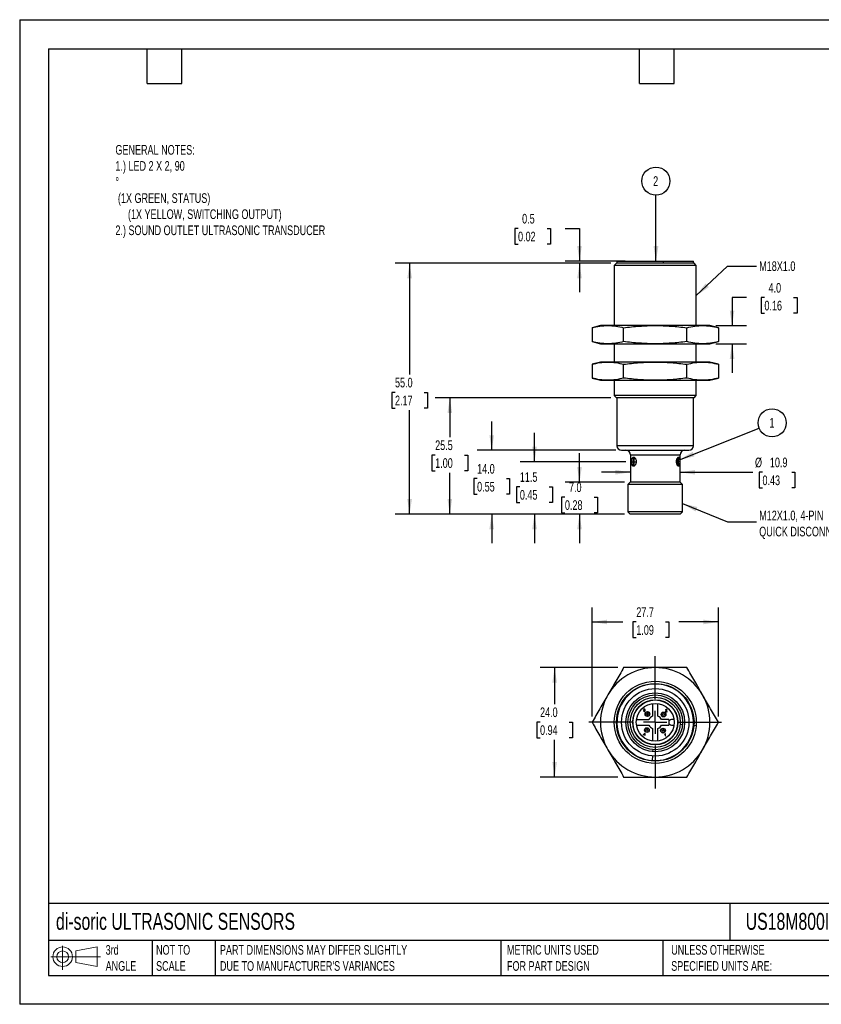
# Model space of a CAD drawing. Header units: millimetres. Extents: x 0 to 210, y 0 to 162.
# Tile 1 of 2: x 0 to 132, y 0 to 162. Entities that reach past the tile are written whole.
import ezdxf

# ---------------------------------------------------------------- set-up
doc = ezdxf.new("R2010")
doc.units = ezdxf.units.MM
doc.header["$LTSCALE"] = 0.75
doc.linetypes.add('CENTERX2', pattern=[20.32, 12.7, -2.54, 2.54, -2.54])
doc.layers.add('CENTER', color=40, linetype='CENTERX2')
doc.layers.add('DIMENSIONS', color=140, linetype='Continuous', lineweight=25)
doc.layers.add('TEXT', color=140, linetype='Continuous', lineweight=25)
doc.styles.add('SLDTEXTSTYLE0', font='TXT', dxfattribs={"width": 0.7})
doc.dimstyles.new('SLDDIMSTYLE0', dxfattribs={"dimtxt": 1.618506, "dimasz": 2.4765, "dimexe": 0, "dimexo": 0.0625, "dimgap": 0.404626, "dimtad": 0, "dimtih": 1, "dimtoh": 1, "dimdec": 1, "dimlfac": 1.333333, "dimrnd": 1e-09, "dimzin": 4, "dimdsep": 46, "dimtxsty": 'SLDTEXTSTYLE0', "dimsah": 1, "dimcen": 0.09, "dimadec": 0, "dimazin": 1, "dimtfac": 1, "dimtdec": 1, "dimtmove": 0, "dimatfit": 0, "dimfxl": 0, "dimfrac": 2, "dimtolj": 1, "dimtzin": 12, "dimarcsym": 0})
doc.dimstyles.new('SLDDIMSTYLE1', dxfattribs={"dimtxt": 1.618506, "dimasz": 2.4765, "dimexe": 0, "dimexo": 0.0625, "dimgap": 0.404626, "dimtad": 0, "dimtih": 1, "dimtoh": 1, "dimdec": 1, "dimlfac": 1.333333, "dimrnd": 1e-09, "dimzin": 12, "dimdsep": 46, "dimtxsty": 'SLDTEXTSTYLE0', "dimsah": 1, "dimcen": 0.09, "dimadec": 0, "dimazin": 3, "dimtfac": 1, "dimtdec": 1, "dimtmove": 0, "dimatfit": 0, "dimfxl": 0, "dimfrac": 2, "dimtolj": 1, "dimtzin": 12, "dimarcsym": 0})
doc.dimstyles.new('SLDDIMSTYLE2', dxfattribs={"dimtxt": 1.618506, "dimasz": 2.4765, "dimexe": 0, "dimexo": 0.0625, "dimgap": 0.404626, "dimtad": 0, "dimtih": 1, "dimtoh": 1, "dimdec": 1, "dimlfac": 1.333333, "dimrnd": 1e-09, "dimzin": 12, "dimdsep": 46, "dimtxsty": 'SLDTEXTSTYLE0', "dimsah": 1, "dimcen": 0.09, "dimadec": 0, "dimazin": 3, "dimtfac": 1, "dimtdec": 1, "dimtofl": 0, "dimtmove": 0, "dimatfit": 3, "dimfxl": 0, "dimfrac": 2, "dimtolj": 1, "dimtzin": 12, "dimarcsym": 0})
doc.dimstyles.new('SLDDIMSTYLE3', dxfattribs={"dimtxt": 1.618506, "dimasz": 2.4765, "dimexe": 0, "dimexo": 0.0625, "dimgap": 0.404626, "dimtad": 0, "dimtih": 1, "dimtoh": 1, "dimdec": 1, "dimlfac": 1.333333, "dimrnd": 1e-09, "dimzin": 4, "dimdsep": 46, "dimtxsty": 'SLDTEXTSTYLE0', "dimsah": 1, "dimcen": 0.09, "dimadec": 0, "dimazin": 1, "dimtfac": 1, "dimtdec": 1, "dimtofl": 0, "dimtmove": 0, "dimatfit": 3, "dimfxl": 0, "dimfrac": 2, "dimtolj": 1, "dimtzin": 12, "dimarcsym": 0})
doc.dimstyles.new('SLDDIMSTYLE4', dxfattribs={"dimtxt": 1.618506, "dimasz": 2.4765, "dimexe": 0, "dimexo": 0.0625, "dimgap": 0.404626, "dimtad": 0, "dimtih": 1, "dimtoh": 1, "dimdec": 1, "dimlfac": 1.333333, "dimrnd": 1e-09, "dimdsep": 46, "dimtxsty": 'SLDTEXTSTYLE0', "dimsah": 1, "dimcen": 0.09, "dimadec": 0, "dimazin": 2, "dimtfac": 1, "dimtdec": 1, "dimtmove": 0, "dimatfit": 0, "dimfxl": 0, "dimfrac": 2, "dimtolj": 1, "dimtzin": 12, "dimarcsym": 0})
doc.dimstyles.new('SLDDIMSTYLE5', dxfattribs={"dimtxt": 0.18, "dimasz": 2.4765, "dimexe": 0, "dimexo": 0.0625, "dimgap": 0, "dimtad": 0, "dimtih": 1, "dimtoh": 1, "dimdec": 0, "dimrnd": 1e-09, "dimzin": 0, "dimdsep": 46, "dimtxsty": 'Standard', "dimsah": 1, "dimcen": 0.09, "dimadec": 0, "dimazin": 0, "dimtfac": 2.4765, "dimtdec": 0, "dimtofl": 0, "dimtmove": 0, "dimatfit": 3, "dimfxl": 0, "dimfrac": 2, "dimtolj": 1, "dimtzin": 0, "dimarcsym": 0})

# ---------------------------------------------------------------- blocks, each defined once
blk = doc.blocks.new('Block11')
at = {"color": 7, "linetype": 'Continuous', "lineweight": 18}
for p, q in [((1.94, 3.98), (1.94, 0)), ((4.11, 3.13), (7.63, 3.77)), ((7.63, 3.77), (7.63, 0.55)), ((0, 2.16), (8.16, 2.16)), ((4.11, 1.2), (4.11, 3.13)), ((4.11, 1.2), (7.63, 0.55))]:
    blk.add_line(p, q, dxfattribs=at)
for radius in [1.61, 0.964]:
    blk.add_circle((1.94, 2.16), radius, dxfattribs=at)
blk = doc.blocks.new('Block12')
at = {"color": 7, "linetype": 'Continuous'}
blk.add_blockref('Block11', (0, 0), dxfattribs=at)
blk = doc.blocks.new('_D')
at = {"layer": 'DIMENSIONS'}
for p, q in [((92.07, 85.86), (92.07, 90.62)), ((99.45, 85.86), (89.69, 85.86)), ((89.67, 83.42), (89.12, 83.42)), ((89.12, 83.42), (89.12, 80.85)), ((94.48, 83.42), (95.02, 83.42)), ((95.02, 83.42), (95.02, 80.85)), ((89.12, 80.85), (89.67, 80.85)), ((99.45, 80.61), (89.69, 80.61)), ((92.07, 80.61), (92.07, 75.85)), ((95.02, 80.85), (94.48, 80.85))]:
    blk.add_line(p, q, dxfattribs=at)
for points in [[(92.07, 85.86), (92.45, 88.34), (91.69, 88.34)], [(92.07, 80.61), (91.69, 78.14), (92.45, 78.14)]]:
    blk.add_solid(points, dxfattribs=at)
at = {"layer": 'DIMENSIONS', "char_height": 1.587, "attachment_point": 1, "style": 'SLDTEXTSTYLE0'}
for s, insert in [('7.0', (90.34, 85.83)), ('0.28', (89.67, 82.9))]:
    blk.add_mtext(s, dxfattribs=dict(at, insert=insert))
blk = doc.blocks.new('_D_1')
at = {"layer": 'DIMENSIONS'}
for p, q in [((84.67, 89.24), (84.67, 94)), ((99.71, 89.24), (82.29, 89.24)), ((82.26, 85.1), (81.72, 85.1)), ((81.72, 85.1), (81.72, 82.53)), ((87.07, 85.1), (87.62, 85.1)), ((87.62, 85.1), (87.62, 82.53)), ((81.72, 82.53), (82.26, 82.53)), ((87.62, 82.53), (87.07, 82.53)), ((99.45, 80.61), (82.29, 80.61)), ((84.67, 80.61), (84.67, 75.85))]:
    blk.add_line(p, q, dxfattribs=at)
for points in [[(84.67, 89.24), (85.05, 91.71), (84.29, 91.71)], [(84.67, 80.61), (84.29, 78.14), (85.05, 78.14)]]:
    blk.add_solid(points, dxfattribs=at)
at = {"layer": 'DIMENSIONS', "char_height": 1.587, "attachment_point": 1, "style": 'SLDTEXTSTYLE0'}
for s, insert in [('11.5', (82.26, 87.51)), ('0.45', (82.26, 84.58))]:
    blk.add_mtext(s, dxfattribs=dict(at, insert=insert))
blk = doc.blocks.new('_D_2')
at = {"layer": 'DIMENSIONS'}
for p, q in [((77.63, 91.11), (77.63, 95.87)), ((98.02, 91.11), (75.25, 91.11)), ((75.23, 86.45), (74.69, 86.45)), ((74.69, 86.45), (74.69, 83.88)), ((80.04, 86.45), (80.58, 86.45)), ((80.58, 86.45), (80.58, 83.88)), ((74.69, 83.88), (75.23, 83.88)), ((80.58, 83.88), (80.04, 83.88)), ((99.45, 80.61), (75.25, 80.61)), ((77.63, 80.61), (77.63, 75.85))]:
    blk.add_line(p, q, dxfattribs=at)
for points in [[(77.63, 91.11), (78.01, 93.59), (77.25, 93.59)], [(77.63, 80.61), (77.25, 78.14), (78.01, 78.14)]]:
    blk.add_solid(points, dxfattribs=at)
at = {"layer": 'DIMENSIONS', "char_height": 1.587, "attachment_point": 1, "style": 'SLDTEXTSTYLE0'}
for s, insert in [('14.0', (75.23, 88.86)), ('0.55', (75.23, 85.92))]:
    blk.add_mtext(s, dxfattribs=dict(at, insert=insert))
blk = doc.blocks.new('_D_3')
at = {"layer": 'DIMENSIONS'}
for p, q in [((97.2, 99.74), (68.35, 99.74)), ((70.74, 99.74), (70.74, 93.27)), ((68.33, 90.33), (67.79, 90.33)), ((67.79, 90.33), (67.79, 87.76)), ((73.14, 90.33), (73.68, 90.33)), ((73.68, 90.33), (73.68, 87.76)), ((67.79, 87.76), (68.33, 87.76)), ((73.68, 87.76), (73.14, 87.76)), ((70.74, 80.61), (70.74, 87.4)), ((99.45, 80.61), (68.35, 80.61))]:
    blk.add_line(p, q, dxfattribs=at)
for points in [[(70.74, 99.74), (70.36, 97.26), (71.12, 97.26)], [(70.74, 80.61), (71.12, 83.09), (70.36, 83.09)]]:
    blk.add_solid(points, dxfattribs=at)
at = {"layer": 'DIMENSIONS', "char_height": 1.587, "attachment_point": 1, "style": 'SLDTEXTSTYLE0'}
for s, insert in [('25.5', (68.33, 92.74)), ('1.00', (68.33, 89.81))]:
    blk.add_mtext(s, dxfattribs=dict(at, insert=insert))
blk = doc.blocks.new('_D_4')
at = {"layer": 'DIMENSIONS'}
for p, q in [((97.2, 121.86), (61.75, 121.86)), ((64.13, 121.86), (64.13, 103.57)), ((61.73, 100.63), (61.19, 100.63)), ((61.19, 100.63), (61.19, 98.06)), ((66.54, 100.63), (67.08, 100.63)), ((67.08, 100.63), (67.08, 98.06)), ((61.19, 98.06), (61.73, 98.06)), ((64.13, 80.61), (64.13, 97.7)), ((67.08, 98.06), (66.54, 98.06)), ((99.45, 80.61), (61.75, 80.61))]:
    blk.add_line(p, q, dxfattribs=at)
for points in [[(64.13, 121.86), (63.75, 119.39), (64.51, 119.39)], [(64.13, 80.61), (64.51, 83.09), (63.75, 83.09)]]:
    blk.add_solid(points, dxfattribs=at)
at = {"layer": 'DIMENSIONS', "char_height": 1.587, "attachment_point": 1, "style": 'SLDTEXTSTYLE0'}
for s, insert in [('55.0', (61.73, 103.04)), ('2.17', (61.73, 100.11))]:
    blk.add_mtext(s, dxfattribs=dict(at, insert=insert))
blk = doc.blocks.new('_D_5')
at = {"layer": 'DIMENSIONS'}
for p, q in [((81.96, 127.59), (81.42, 127.59)), ((81.42, 127.59), (81.42, 125.01)), ((86.77, 127.59), (87.31, 127.59)), ((87.31, 127.59), (87.31, 125.01)), ((89.69, 127.59), (92.07, 127.59)), ((92.07, 127.59), (92.07, 122.24)), ((81.42, 125.01), (81.96, 125.01)), ((87.31, 125.01), (86.77, 125.01)), ((99.6, 122.24), (89.69, 122.24)), ((97.2, 121.86), (89.69, 121.86)), ((92.07, 121.86), (92.07, 117.1))]:
    blk.add_line(p, q, dxfattribs=at)
for points in [[(92.07, 122.24), (92.45, 124.71), (91.69, 124.71)], [(92.07, 121.86), (91.69, 119.39), (92.45, 119.39)]]:
    blk.add_solid(points, dxfattribs=at)
at = {"layer": 'DIMENSIONS', "char_height": 1.587, "attachment_point": 1, "style": 'SLDTEXTSTYLE0'}
for s, insert in [('0.5', (82.63, 129.99)), ('0.02', (81.96, 127.06))]:
    blk.add_mtext(s, dxfattribs=dict(at, insert=insert))
blk = doc.blocks.new('_D_6')
at = {"layer": 'DIMENSIONS'}
for p, q in [((119.56, 116.22), (117.16, 116.22)), ((117.16, 116.22), (117.16, 111.63)), ((122.48, 116.22), (121.94, 116.22)), ((121.94, 116.22), (121.94, 113.65)), ((127.29, 116.22), (127.84, 116.22)), ((127.84, 116.22), (127.84, 113.65)), ((121.94, 113.65), (122.48, 113.65)), ((127.84, 113.65), (127.29, 113.65)), ((114.48, 111.63), (119.54, 111.63)), ((114.48, 108.63), (119.54, 108.63)), ((117.16, 108.63), (117.16, 103.87))]:
    blk.add_line(p, q, dxfattribs=at)
for points in [[(117.16, 111.63), (117.54, 114.1), (116.78, 114.1)], [(117.16, 108.63), (116.78, 106.15), (117.54, 106.15)]]:
    blk.add_solid(points, dxfattribs=at)
at = {"layer": 'DIMENSIONS', "char_height": 1.587, "attachment_point": 1, "style": 'SLDTEXTSTYLE0'}
for s, insert in [('4.0', (123.16, 118.63)), ('0.16', (122.48, 115.7))]:
    blk.add_mtext(s, dxfattribs=dict(at, insert=insert))
blk = doc.blocks.new('_D_7')
at = {"layer": 'DIMENSIONS'}
for p, q in [((100.44, 87.5), (95.68, 87.5)), ((108.61, 87.5), (120.57, 87.5)), ((122.16, 87.5), (121.61, 87.5)), ((121.61, 87.5), (121.61, 84.93)), ((126.97, 87.5), (127.51, 87.5)), ((127.51, 87.5), (127.51, 84.93)), ((121.61, 84.93), (122.16, 84.93)), ((127.51, 84.93), (126.97, 84.93))]:
    blk.add_line(p, q, dxfattribs=at)
for points in [[(100.44, 87.5), (97.96, 87.88), (97.96, 87.12)], [(108.61, 87.5), (111.09, 87.12), (111.09, 87.88)]]:
    blk.add_solid(points, dxfattribs=at)
at = {"layer": 'DIMENSIONS', "char_height": 1.587, "attachment_point": 1, "style": 'SLDTEXTSTYLE0'}
for s, insert in [('%%c', (120.93, 89.91)), ('10.9', (123.38, 89.91)), ('0.43', (122.16, 86.97))]:
    blk.add_mtext(s, dxfattribs=dict(at, insert=insert))
blk = doc.blocks.new('SW_NOTE_0_10')
at = {"layer": 'DIMENSIONS', "color": 0}
blk.add_circle((2.14, 0.85), 2.31, dxfattribs=at)
at = {"layer": 'DIMENSIONS', "color": 0, "insert": (2.11, 1.65), "char_height": 1.59, "attachment_point": 2, "style": 'SLDTEXTSTYLE0'}
blk.add_mtext('1', dxfattribs=at)
blk = doc.blocks.new('SW_NOTE_0_11')
at = {"layer": 'DIMENSIONS', "color": 0}
blk.add_circle((0, 2.31), 2.31, dxfattribs=at)
at = {"layer": 'DIMENSIONS', "color": 0, "insert": (-0.03, 3.11), "char_height": 1.59, "attachment_point": 2, "style": 'SLDTEXTSTYLE0'}
blk.add_mtext('2', dxfattribs=at)
blk = doc.blocks.new('_D_8')
at = {"layer": 'DIMENSIONS'}
for p, q in [((98.38, 55.38), (85.6, 55.38)), ((87.98, 55.38), (87.98, 49.35)), ((85.58, 46.42), (85.04, 46.42)), ((85.04, 46.42), (85.04, 43.84)), ((90.39, 46.42), (90.93, 46.42)), ((90.93, 46.42), (90.93, 43.84)), ((85.04, 43.84), (85.58, 43.84)), ((90.93, 43.84), (90.39, 43.84)), ((87.98, 37.38), (87.98, 43.48)), ((98.38, 37.38), (85.6, 37.38))]:
    blk.add_line(p, q, dxfattribs=at)
for points in [[(87.98, 55.38), (87.6, 52.9), (88.36, 52.9)], [(87.98, 37.38), (88.36, 39.85), (87.6, 39.85)]]:
    blk.add_solid(points, dxfattribs=at)
at = {"layer": 'DIMENSIONS', "char_height": 1.587, "attachment_point": 1, "style": 'SLDTEXTSTYLE0'}
for s, insert in [('24.0', (85.58, 48.82)), ('0.94', (85.58, 45.89))]:
    blk.add_mtext(s, dxfattribs=dict(at, insert=insert))
blk = doc.blocks.new('_D_9')
at = {"layer": 'DIMENSIONS'}
for p, q in [((94.13, 47.33), (94.13, 65.26)), ((114.92, 47.33), (114.92, 65.26)), ((94.13, 62.88), (99.21, 62.88)), ((101.41, 62.88), (100.86, 62.88)), ((100.86, 62.88), (100.86, 60.3)), ((106.22, 62.88), (106.76, 62.88)), ((106.76, 62.88), (106.76, 60.3)), ((114.92, 62.88), (108.41, 62.88)), ((100.86, 60.3), (101.41, 60.3)), ((106.76, 60.3), (106.22, 60.3))]:
    blk.add_line(p, q, dxfattribs=at)
for points in [[(94.13, 62.88), (96.61, 62.5), (96.61, 63.26)], [(114.92, 62.88), (112.44, 63.26), (112.44, 62.5)]]:
    blk.add_solid(points, dxfattribs=at)
at = {"layer": 'DIMENSIONS', "char_height": 1.587, "attachment_point": 1, "style": 'SLDTEXTSTYLE0'}
for s, insert in [('27.7', (101.41, 65.29)), ('1.09', (101.41, 62.35))]:
    blk.add_mtext(s, dxfattribs=dict(at, insert=insert))
blk = doc.blocks.new('SW_CENTERMARKSYMBOL_0')
at = {"layer": 'CENTER', "color": 0}
for p, q in [((0, 3.81), (0, 10.905)), ((0, 0), (0, 1.905)), ((-3.81, 0), (-10.905, 0)), ((0, 0), (-1.905, 0)), ((0, 0), (0, -1.905)), ((0, 0), (1.905, 0)), ((3.81, 0), (10.905, 0)), ((0, -3.81), (0, -10.905))]:
    blk.add_line(p, q, dxfattribs=at)

msp = doc.modelspace()

# ---------------------------------------------------------------- linework, layer by layer
at = {"color": 7, "linetype": 'Continuous'}
for p, q in [((0.002, 161.927), (0.002, 0.002)), ((0.002, 161.927), (209.552, 161.927)), ((209.552, 0.002), (0.002, 0.002))]:
    msp.add_line(p, q, dxfattribs=at)
for p, q in [((98.151, 121.862), (97.776, 121.487)), ((97.776, 121.487), (97.776, 111.628)), ((111.276, 121.487), (97.776, 121.487)), ((110.901, 121.862), (98.151, 121.862)), ((98.226, 122.237), (98.226, 121.862)), ((98.226, 122.237), (105.81, 122.237)), ((105.81, 122.237), (105.81, 121.862)), ((105.81, 122.237), (110.826, 122.237)), ((110.826, 121.862), (110.826, 122.237)), ((111.276, 121.487), (110.901, 121.862)), ((111.276, 111.628), (111.276, 121.487)), ((95.526, 111.628), (94.134, 111.255)), ((94.134, 111.255), (94.134, 109.001)), ((96.732, 111.628), (95.526, 111.628)), ((104.526, 111.628), (96.732, 111.628)), ((99.33, 109.001), (99.33, 111.255)), ((112.32, 111.628), (104.526, 111.628)), ((109.722, 109.001), (109.722, 111.255)), ((113.526, 111.628), (112.32, 111.628)), ((114.918, 111.255), (113.526, 111.628)), ((114.918, 111.255), (114.918, 109.001)), ((94.134, 109.001), (95.526, 108.628)), ((95.526, 108.628), (96.732, 108.628)), ((96.732, 108.628), (104.526, 108.628)), ((97.776, 108.628), (97.776, 105.628)), ((104.526, 108.628), (112.32, 108.628)), ((111.276, 105.628), (111.276, 108.628)), ((112.32, 108.628), (113.526, 108.628)), ((113.526, 108.628), (114.918, 109.001)), ((95.526, 105.628), (94.134, 105.255)), ((94.134, 105.255), (94.134, 103.001)), ((96.732, 105.628), (95.526, 105.628)), ((104.526, 105.628), (96.732, 105.628)), ((99.33, 103.001), (99.33, 105.255)), ((112.32, 105.628), (104.526, 105.628)), ((109.722, 103.001), (109.722, 105.255)), ((113.526, 105.628), (112.32, 105.628)), ((114.918, 105.255), (113.526, 105.628)), ((114.918, 105.255), (114.918, 103.001)), ((94.134, 103.001), (95.526, 102.628)), ((95.526, 102.628), (96.732, 102.628)), ((96.732, 102.628), (104.526, 102.628)), ((97.776, 102.628), (97.776, 100.112)), ((104.526, 102.628), (112.32, 102.628)), ((111.276, 100.112), (111.276, 102.628)), ((112.32, 102.628), (113.526, 102.628)), ((113.526, 102.628), (114.918, 103.001)), ((97.776, 100.112), (98.151, 99.737)), ((111.276, 100.112), (97.776, 100.112)), ((110.901, 99.737), (98.151, 99.737)), ((98.226, 99.737), (98.226, 91.862)), ((110.826, 93.695), (110.826, 99.737)), ((110.901, 99.737), (111.276, 100.112)), ((110.826, 91.862), (110.826, 92.579)), ((110.826, 91.862), (98.226, 91.862)), ((98.976, 91.112), (110.076, 91.112)), ((100.439, 90.362), (100.439, 85.862)), ((100.439, 90.362), (108.614, 90.362)), ((108.614, 85.862), (108.614, 90.362)), ((100.401, 85.862), (100.026, 85.487)), ((108.651, 85.862), (100.401, 85.862)), ((109.026, 85.487), (108.651, 85.862)), ((100.026, 85.487), (100.026, 80.987)), ((109.026, 85.487), (100.026, 85.487)), ((109.026, 80.987), (109.026, 85.487)), ((100.026, 80.987), (100.401, 80.612)), ((109.026, 80.987), (100.026, 80.987)), ((108.651, 80.612), (109.026, 80.987)), ((108.651, 80.612), (100.401, 80.612)), ((104.076, 49.457), (104.076, 47.408)), ((104.976, 47.408), (104.976, 49.457)), ((102.655, 48.304), (102.608, 48.298)), ((102.608, 48.298), (102.619, 48.257)), ((102.627, 48.517), (102.613, 48.475)), ((102.613, 48.475), (102.66, 48.47)), ((102.619, 48.257), (102.644, 48.223)), ((102.65, 48.548), (102.627, 48.517)), ((102.644, 48.223), (102.68, 48.201)), ((102.65, 48.548), (102.682, 48.568)), ((102.665, 48.273), (102.655, 48.304)), ((102.66, 48.47), (102.668, 48.498)), ((102.68, 48.252), (102.665, 48.273)), ((102.682, 48.517), (102.668, 48.498)), ((102.68, 48.252), (102.7, 48.24)), ((102.68, 48.201), (102.724, 48.194)), ((102.722, 48.574), (102.682, 48.568)), ((102.682, 48.517), (102.723, 48.533)), ((102.703, 48.418), (102.698, 48.376)), ((102.698, 48.376), (102.73, 48.382)), ((102.726, 48.236), (102.7, 48.24)), ((102.71, 48.418), (102.703, 48.418)), ((102.736, 48.421), (102.71, 48.418)), ((102.722, 48.574), (102.75, 48.571)), ((102.764, 48.517), (102.723, 48.533)), ((102.724, 48.194), (102.758, 48.198)), ((102.757, 48.241), (102.726, 48.236)), ((102.73, 48.382), (102.758, 48.377)), ((102.772, 48.439), (102.736, 48.421)), ((102.75, 48.571), (102.776, 48.561)), ((102.78, 48.258), (102.757, 48.241)), ((102.758, 48.377), (102.781, 48.362)), ((102.758, 48.198), (102.787, 48.209)), ((102.764, 48.517), (102.78, 48.477)), ((102.772, 48.439), (102.78, 48.477)), ((102.798, 48.546), (102.776, 48.561)), ((102.776, 48.403), (102.798, 48.417)), ((102.805, 48.391), (102.776, 48.403)), ((102.796, 48.282), (102.78, 48.258)), ((102.781, 48.362), (102.796, 48.339)), ((102.787, 48.209), (102.813, 48.228)), ((102.796, 48.339), (102.801, 48.311)), ((102.801, 48.311), (102.796, 48.282)), ((102.798, 48.546), (102.814, 48.526)), ((102.814, 48.434), (102.798, 48.417)), ((102.805, 48.391), (102.828, 48.371)), ((102.813, 48.228), (102.839, 48.266)), ((102.814, 48.526), (102.824, 48.503)), ((102.814, 48.434), (102.827, 48.478)), ((102.824, 48.503), (102.827, 48.478)), ((102.843, 48.344), (102.828, 48.371)), ((102.839, 48.266), (102.848, 48.311)), ((102.843, 48.344), (102.848, 48.311)), ((103.32, 47.884), (103.424, 48.074)), ((103.433, 48.091), (103.424, 48.074)), ((105.97, 47.798), (106.074, 47.988)), ((106.083, 48.004), (106.074, 47.988)), ((106.222, 48.147), (106.216, 48.115)), ((106.216, 48.115), (106.461, 48.115)), ((106.233, 48.43), (106.222, 48.386)), ((106.222, 48.386), (106.269, 48.38)), ((106.222, 48.147), (106.233, 48.173)), ((106.233, 48.43), (106.258, 48.463)), ((106.25, 48.198), (106.233, 48.173)), ((106.25, 48.198), (106.275, 48.224)), ((106.294, 48.483), (106.258, 48.463)), ((106.269, 48.38), (106.274, 48.409)), ((106.288, 48.43), (106.274, 48.409)), ((106.309, 48.253), (106.275, 48.224)), ((106.278, 48.162), (106.299, 48.186)), ((106.461, 48.162), (106.278, 48.162)), ((106.288, 48.43), (106.311, 48.444)), ((106.294, 48.483), (106.341, 48.49)), ((106.299, 48.186), (106.319, 48.203)), ((106.344, 48.285), (106.309, 48.253)), ((106.311, 48.444), (106.34, 48.448)), ((106.319, 48.203), (106.353, 48.232)), ((106.34, 48.448), (106.368, 48.444)), ((106.389, 48.482), (106.341, 48.49)), ((106.371, 48.311), (106.344, 48.285)), ((106.353, 48.232), (106.393, 48.268)), ((106.368, 48.444), (106.39, 48.43)), ((106.371, 48.311), (106.389, 48.332)), ((106.425, 48.46), (106.389, 48.482)), ((106.404, 48.36), (106.389, 48.332)), ((106.39, 48.43), (106.404, 48.41)), ((106.393, 48.268), (106.42, 48.297)), ((106.404, 48.41), (106.409, 48.386)), ((106.409, 48.386), (106.404, 48.36)), ((106.42, 48.297), (106.437, 48.32)), ((106.425, 48.46), (106.448, 48.427)), ((106.448, 48.342), (106.437, 48.32)), ((106.456, 48.386), (106.448, 48.427)), ((106.448, 48.342), (106.456, 48.386)), ((106.461, 48.115), (106.461, 48.162)), ((101.446, 46.827), (103.495, 46.827)), ((101.446, 45.927), (103.495, 45.927)), ((103.234, 45.234), (103.338, 45.424)), ((103.347, 45.44), (103.338, 45.424)), ((104.076, 45.346), (104.076, 43.297)), ((104.976, 43.297), (104.976, 45.346)), ((106.739, 46.827), (105.557, 46.827)), ((105.557, 45.927), (106.739, 45.927)), ((105.997, 45.354), (105.988, 45.338)), ((106.739, 46.827), (106.739, 46.377)), ((106.739, 46.377), (106.739, 45.927)), ((107.606, 46.827), (107.189, 46.827)), ((107.189, 45.927), (107.606, 45.927)), ((108.639, 46.057), (109.012, 46.028)), ((110.829, 46.638), (110.821, 46.639)), ((110.882, 45.882), (111.256, 45.853)), ((102.798, 44.604), (102.621, 44.37)), ((102.621, 44.323), (102.621, 44.37)), ((102.621, 44.323), (102.787, 44.323)), ((102.678, 44.37), (102.787, 44.515)), ((102.787, 44.37), (102.678, 44.37)), ((102.787, 44.515), (102.787, 44.37)), ((102.787, 44.323), (102.787, 44.235)), ((102.787, 44.235), (102.834, 44.235)), ((102.798, 44.604), (102.834, 44.604)), ((102.834, 44.37), (102.834, 44.604)), ((102.881, 44.37), (102.834, 44.37)), ((102.834, 44.323), (102.881, 44.323)), ((102.834, 44.235), (102.834, 44.323)), ((102.881, 44.323), (102.881, 44.37)), ((105.884, 45.148), (105.988, 45.338)), ((106.116, 44.453), (106.079, 44.433)), ((106.079, 44.433), (106.079, 44.388)), ((106.079, 44.388), (106.102, 44.398)), ((106.102, 44.398), (106.129, 44.412)), ((106.148, 44.477), (106.116, 44.453)), ((106.129, 44.412), (106.153, 44.428)), ((106.173, 44.502), (106.148, 44.477)), ((106.153, 44.428), (106.173, 44.444)), ((106.19, 44.527), (106.173, 44.502)), ((106.173, 44.444), (106.173, 44.152)), ((106.173, 44.152), (106.22, 44.152)), ((106.22, 44.527), (106.19, 44.527)), ((106.22, 44.152), (106.22, 44.527)), ((104.095, 40.844), (104.037, 40.096)), ((104.151, 41.554), (104.177, 41.89))]:
    msp.add_line(p, q)
for centre, radius in [((104.526, 46.377), 6.75), ((104.526, 46.377), 6.375), ((104.526, 46.377), 5.55), ((104.526, 46.377), 4.838), ((104.526, 46.377), 4.5), ((104.526, 46.377), 4.125), ((104.526, 46.377), 3.712), ((104.526, 46.377), 3.675), ((104.526, 46.377), 3.112), ((103.244, 47.745), 0.394), ((103.244, 47.745), 0.375), ((103.244, 47.745), 0.158), ((105.894, 47.659), 0.394), ((105.894, 47.659), 0.375), ((105.894, 47.659), 0.158), ((103.158, 45.095), 0.394), ((103.158, 45.095), 0.375), ((105.808, 45.009), 0.394), ((105.808, 45.009), 0.375), ((103.158, 45.095), 0.158), ((105.808, 45.009), 0.158)]:
    msp.add_circle(centre, radius)
for centre, radius, start, end in [((98.976, 91.862), 0.75, 180, 270), ((99.689, 90.362), 0.75, 360, 90), ((109.364, 90.362), 0.75, 90, 180), ((110.076, 91.862), 0.75, 270, 0), ((104.526, 46.377), 9, 90, 150), ((104.526, 46.377), 9, 30, 90), ((104.526, 46.377), 6.3, 355.54974, 265.54974), ((104.526, 46.377), 9, 150, 210), ((104.526, 46.377), 9, 330, 30), ((104.526, 46.377), 1.125, 113.57818, 156.42184), ((104.526, 46.377), 1.125, 23.57816, 66.42182), ((104.361, 46.014), 3.538, 172.54459, 178.52811), ((104.351, 46.014), 3.529, 172.53853, 178.53825), ((104.526, 46.377), 1.125, 203.57816, 246.42182), ((104.526, 46.377), 6.3, 265.54974, 355.54974), ((104.526, 46.377), 1.125, 293.57816, 336.42182), ((107.189, 46.377), 0.45, 90, 270), ((104.351, 46.014), 3.529, 309.95265, 315.95195), ((104.361, 46.014), 3.538, 312.50772, 318.49083), ((104.526, 46.377), 9, 210, 270), ((104.526, 46.377), 9, 270, 330)]:
    msp.add_arc(centre, radius, start, end)
for points, knots in [([(94.134, 111.255), (94.565, 111.37), (94.997, 111.464), (95.863, 111.593), (96.297, 111.628), (96.732, 111.628)], [0, 0, 0, 0, 0.5, 0.5, 1, 1, 1, 1]), ([(96.732, 111.628), (97.167, 111.628), (97.601, 111.593), (98.467, 111.464), (98.899, 111.37), (99.33, 111.255)], [0, 0, 0, 0, 0.5, 0.5, 1, 1, 1, 1]), ([(99.33, 111.255), (100.192, 111.37), (101.056, 111.464), (102.788, 111.593), (103.656, 111.628), (104.526, 111.628)], [0, 0, 0, 0, 0.5, 0.5, 1, 1, 1, 1]), ([(104.526, 111.628), (105.397, 111.628), (106.265, 111.593), (107.996, 111.464), (108.86, 111.37), (109.722, 111.255)], [0, 0, 0, 0, 0.5, 0.5, 1, 1, 1, 1]), ([(109.722, 111.255), (110.153, 111.37), (110.585, 111.464), (111.451, 111.593), (111.885, 111.628), (112.32, 111.628)], [0, 0, 0, 0, 0.5, 0.5, 1, 1, 1, 1]), ([(112.32, 111.628), (112.755, 111.628), (113.19, 111.593), (114.055, 111.464), (114.487, 111.37), (114.918, 111.255)], [0, 0, 0, 0, 0.5, 0.5, 1, 1, 1, 1]), ([(96.732, 108.628), (96.297, 108.628), (95.863, 108.662), (94.997, 108.791), (94.565, 108.885), (94.134, 109.001)], [0, 0, 0, 0, 0.5, 0.5, 1, 1, 1, 1]), ([(99.33, 109.001), (98.899, 108.885), (98.467, 108.791), (97.601, 108.662), (97.167, 108.628), (96.732, 108.628)], [0, 0, 0, 0, 0.5, 0.5, 1, 1, 1, 1]), ([(104.526, 108.628), (103.656, 108.628), (102.788, 108.662), (101.056, 108.791), (100.192, 108.885), (99.33, 109.001)], [0, 0, 0, 0, 0.5, 0.5, 1, 1, 1, 1]), ([(109.722, 109.001), (108.86, 108.885), (107.996, 108.791), (106.265, 108.662), (105.397, 108.628), (104.526, 108.628)], [0, 0, 0, 0, 0.5, 0.5, 1, 1, 1, 1]), ([(112.32, 108.628), (111.885, 108.628), (111.451, 108.662), (110.585, 108.791), (110.153, 108.885), (109.722, 109.001)], [0, 0, 0, 0, 0.5, 0.5, 1, 1, 1, 1]), ([(114.918, 109.001), (114.487, 108.885), (114.055, 108.791), (113.19, 108.662), (112.755, 108.628), (112.32, 108.628)], [0, 0, 0, 0, 0.5, 0.5, 1, 1, 1, 1]), ([(94.134, 105.255), (94.565, 105.37), (94.997, 105.464), (95.863, 105.593), (96.297, 105.628), (96.732, 105.628)], [0, 0, 0, 0, 0.5, 0.5, 1, 1, 1, 1]), ([(96.732, 105.628), (97.167, 105.628), (97.601, 105.593), (98.467, 105.464), (98.899, 105.37), (99.33, 105.255)], [0, 0, 0, 0, 0.5, 0.5, 1, 1, 1, 1]), ([(99.33, 105.255), (100.192, 105.37), (101.056, 105.464), (102.788, 105.593), (103.656, 105.628), (104.526, 105.628)], [0, 0, 0, 0, 0.5, 0.5, 1, 1, 1, 1]), ([(104.526, 105.628), (105.397, 105.628), (106.265, 105.593), (107.996, 105.464), (108.86, 105.37), (109.722, 105.255)], [0, 0, 0, 0, 0.5, 0.5, 1, 1, 1, 1]), ([(109.722, 105.255), (110.153, 105.37), (110.585, 105.464), (111.451, 105.593), (111.885, 105.628), (112.32, 105.628)], [0, 0, 0, 0, 0.5, 0.5, 1, 1, 1, 1]), ([(112.32, 105.628), (112.755, 105.628), (113.19, 105.593), (114.055, 105.464), (114.487, 105.37), (114.918, 105.255)], [0, 0, 0, 0, 0.5, 0.5, 1, 1, 1, 1]), ([(96.732, 102.628), (96.297, 102.628), (95.863, 102.662), (94.997, 102.791), (94.565, 102.885), (94.134, 103.001)], [0, 0, 0, 0, 0.5, 0.5, 1, 1, 1, 1]), ([(99.33, 103.001), (98.899, 102.885), (98.467, 102.791), (97.601, 102.662), (97.167, 102.628), (96.732, 102.628)], [0, 0, 0, 0, 0.5, 0.5, 1, 1, 1, 1]), ([(104.526, 102.628), (103.656, 102.628), (102.788, 102.662), (101.056, 102.791), (100.192, 102.885), (99.33, 103.001)], [0, 0, 0, 0, 0.5, 0.5, 1, 1, 1, 1]), ([(109.722, 103.001), (108.86, 102.885), (107.996, 102.791), (106.265, 102.662), (105.397, 102.628), (104.526, 102.628)], [0, 0, 0, 0, 0.5, 0.5, 1, 1, 1, 1]), ([(112.32, 102.628), (111.885, 102.628), (111.451, 102.662), (110.585, 102.791), (110.153, 102.885), (109.722, 103.001)], [0, 0, 0, 0, 0.5, 0.5, 1, 1, 1, 1]), ([(114.918, 103.001), (114.487, 102.885), (114.055, 102.791), (113.19, 102.662), (112.755, 102.628), (112.32, 102.628)], [0, 0, 0, 0, 0.5, 0.5, 1, 1, 1, 1]), ([(110.821, 93.137), (110.821, 93.234), (110.822, 93.427), (110.827, 93.625), (110.826, 93.686), (110.825, 93.695)], [0, 0, 0, 0, 0.46058439, 0.9213133, 1, 1, 1, 1]), ([(110.825, 92.579), (110.826, 92.588), (110.827, 92.649), (110.822, 92.847), (110.821, 93.041), (110.821, 93.137)], [0, 0, 0, 0, 0.0786867, 0.5394156, 1, 1, 1, 1]), ([(100.658, 89.237), (100.659, 89.262), (100.659, 89.31), (100.663, 89.383), (100.67, 89.466), (100.682, 89.56), (100.707, 89.687), (100.753, 89.825), (100.831, 89.94), (100.929, 89.994), (101.041, 89.983), (101.155, 89.908), (101.261, 89.775), (101.344, 89.596), (101.393, 89.386), (101.401, 89.162), (101.365, 88.945), (101.292, 88.755), (101.209, 88.63), (101.136, 88.557), (101.079, 88.517), (101.021, 88.492), (100.985, 88.489), (100.967, 88.487)], [0, 0, 0, 0, 0.0206458, 0.0413358, 0.0622724, 0.0938756, 0.1258742, 0.1872105, 0.2502271, 0.313202, 0.3744956, 0.437898, 0.5000165, 0.5621355, 0.6255365, 0.6868282, 0.7498016, 0.8128183, 0.8741545, 0.906121, 0.9377568, 0.9690537, 1, 1, 1, 1]), ([(100.967, 88.487), (100.955, 88.488), (100.931, 88.489), (100.897, 88.5), (100.864, 88.518), (100.824, 88.552), (100.779, 88.61), (100.734, 88.704), (100.7, 88.818), (100.676, 88.948), (100.661, 89.09), (100.659, 89.188), (100.658, 89.237)], [0, 0, 0, 0, 0.0627717, 0.1249827, 0.1872433, 0.2501624, 0.3750883, 0.5001581, 0.6253222, 0.7501551, 0.8751297, 1, 1, 1, 1]), ([(101.145, 89.904), (101.124, 89.877), (101.077, 89.816), (101.03, 89.659), (100.997, 89.459), (100.993, 89.311), (100.991, 89.237)], [0, 0, 0, 0, 0.2075343, 0.4677344, 0.7367362, 1, 1, 1, 1]), ([(100.991, 89.237), (100.995, 89.139), (101.002, 88.944), (101.053, 88.702), (101.116, 88.614), (101.144, 88.575)], [0, 0, 0, 0, 0.35527313, 0.71087615, 1, 1, 1, 1]), ([(108.353, 88.487), (108.345, 88.488), (108.327, 88.489), (108.3, 88.501), (108.267, 88.521), (108.229, 88.557), (108.173, 88.63), (108.108, 88.755), (108.05, 88.945), (108.021, 89.162), (108.027, 89.386), (108.066, 89.596), (108.132, 89.775), (108.214, 89.908), (108.3, 89.983), (108.381, 89.994), (108.448, 89.94), (108.497, 89.825), (108.524, 89.687), (108.539, 89.56), (108.546, 89.455), (108.551, 89.347), (108.551, 89.274), (108.552, 89.237)], [0, 0, 0, 0, 0.0206308, 0.0413235, 0.0622746, 0.0939002, 0.1258769, 0.1872131, 0.2502298, 0.3132032, 0.3744949, 0.4378959, 0.5000148, 0.5621334, 0.6255358, 0.6868294, 0.7498042, 0.8128208, 0.8741572, 0.9061456, 0.9377589, 0.9690381, 1, 1, 1, 1]), ([(108.194, 89.237), (108.193, 89.31), (108.191, 89.458), (108.176, 89.651), (108.156, 89.745), (108.147, 89.787)], [0, 0, 0, 0, 0.3532513, 0.7142019, 1, 1, 1, 1]), ([(108.147, 88.692), (108.149, 88.697), (108.171, 88.755), (108.187, 88.948), (108.192, 89.141), (108.194, 89.237)], [0, 0, 0, 0, 0.0453073, 0.5228752, 1, 1, 1, 1]), ([(108.552, 89.237), (108.552, 89.213), (108.551, 89.163), (108.549, 89.09), (108.546, 89.019), (108.54, 88.927), (108.529, 88.818), (108.508, 88.704), (108.481, 88.609), (108.446, 88.54), (108.404, 88.495), (108.37, 88.49), (108.353, 88.487)], [0, 0, 0, 0, 0.062801, 0.1250091, 0.1872516, 0.250155, 0.3749555, 0.5001521, 0.6251896, 0.7501479, 0.8751567, 1, 1, 1, 1]), ([(99.33, 55.377), (98.899, 54.63), (98.467, 53.882), (97.601, 52.382), (97.167, 51.631), (96.732, 50.877)], [0, 0, 0, 0, 0.5, 0.5, 1, 1, 1, 1]), ([(104.526, 55.377), (103.656, 55.377), (102.788, 55.377), (101.056, 55.377), (100.192, 55.377), (99.33, 55.377)], [0, 0, 0, 0, 0.5, 0.5, 1, 1, 1, 1]), ([(109.722, 55.377), (108.86, 55.377), (107.996, 55.377), (106.265, 55.377), (105.397, 55.377), (104.526, 55.377)], [0, 0, 0, 0, 0.5, 0.5, 1, 1, 1, 1]), ([(112.32, 50.877), (111.885, 51.631), (111.451, 52.382), (110.585, 53.882), (110.153, 54.63), (109.722, 55.377)], [0, 0, 0, 0, 0.5, 0.5, 1, 1, 1, 1]), ([(96.732, 50.877), (96.297, 50.123), (95.863, 49.371), (94.997, 47.871), (94.565, 47.123), (94.134, 46.377)], [0, 0, 0, 0, 0.5, 0.5, 1, 1, 1, 1]), ([(114.918, 46.377), (114.487, 47.123), (114.055, 47.871), (113.19, 49.371), (112.755, 50.123), (112.32, 50.877)], [0, 0, 0, 0, 0.5, 0.5, 1, 1, 1, 1]), ([(94.134, 46.377), (94.565, 45.63), (94.997, 44.882), (95.863, 43.382), (96.297, 42.631), (96.732, 41.877)], [0, 0, 0, 0, 0.5, 0.5, 1, 1, 1, 1]), ([(112.32, 41.877), (112.755, 42.631), (113.19, 43.382), (114.055, 44.882), (114.487, 45.63), (114.918, 46.377)], [0, 0, 0, 0, 0.5, 0.5, 1, 1, 1, 1]), ([(96.732, 41.877), (97.167, 41.123), (97.601, 40.371), (98.467, 38.871), (98.899, 38.123), (99.33, 37.377)], [0, 0, 0, 0, 0.5, 0.5, 1, 1, 1, 1]), ([(109.722, 37.377), (110.153, 38.123), (110.585, 38.871), (111.451, 40.371), (111.885, 41.123), (112.32, 41.877)], [0, 0, 0, 0, 0.5, 0.5, 1, 1, 1, 1]), ([(99.33, 37.377), (100.192, 37.377), (101.056, 37.377), (102.788, 37.377), (103.656, 37.377), (104.526, 37.377)], [0, 0, 0, 0, 0.5, 0.5, 1, 1, 1, 1]), ([(104.526, 37.377), (105.397, 37.377), (106.265, 37.377), (107.996, 37.377), (108.86, 37.377), (109.722, 37.377)], [0, 0, 0, 0, 0.5, 0.5, 1, 1, 1, 1])]:
    msp.add_open_spline(points, degree=3, knots=knots)
at = {"layer": 'CENTER'}
for p, q in [((100.658, 89.237), (101.396, 89.237)), ((100.967, 88.487), (100.967, 89.987)), ((108.552, 89.237), (108.009, 89.237)), ((108.353, 88.487), (108.353, 89.987))]:
    msp.add_line(p, q, dxfattribs=at)
at = {"layer": 'TEXT'}
for p, q in [((4.762, 157.162), (204.787, 157.162)), ((4.762, 157.162), (4.762, 4.762)), ((20.955, 151.447), (20.955, 157.162)), ((26.67, 151.447), (26.67, 157.162)), ((101.918, 151.447), (101.918, 157.162)), ((107.632, 151.447), (107.632, 157.162)), ((20.955, 151.447), (26.67, 151.447)), ((101.918, 151.447), (107.632, 151.447)), ((204.787, 16.595), (4.762, 16.595)), ((116.819, 16.595), (116.819, 10.477)), ((204.787, 10.477), (4.762, 10.477)), ((21.784, 10.477), (21.784, 4.762)), ((32.128, 10.477), (32.128, 4.762)), ((79.113, 10.477), (79.113, 4.762)), ((105.748, 10.477), (105.748, 4.762)), ((4.762, 4.762), (204.787, 4.762))]:
    msp.add_line(p, q, dxfattribs=at)

# ---------------------------------------------------------------- block references
at = {"layer": 'CENTER'}
msp.add_blockref('SW_CENTERMARKSYMBOL_0', (104.526, 46.377), dxfattribs=at)
at = {"layer": 'DIMENSIONS'}
for name, p in [('SW_NOTE_0_11', (104.629, 133.073)), ('SW_NOTE_0_10', (121.608, 94.776))]:
    msp.add_blockref(name, p, dxfattribs=at)
at = {"layer": 'TEXT'}
msp.add_blockref('Block12', (5.128, 5.665), dxfattribs=at)

# ---------------------------------------------------------------- texts
at = {"layer": 'DIMENSIONS', "char_height": 1.5875, "attachment_point": 1, "style": 'SLDTEXTSTYLE0'}
for s, insert in [('M18X1.0', (121.623, 122.186)), ('M12X1.0, 4-PIN^JQUICK DISCONNECT', (121.623, 81.188))]:
    msp.add_mtext(s, dxfattribs=dict(at, insert=insert))
at = {"layer": 'TEXT', "attachment_point": 1, "style": 'SLDTEXTSTYLE0'}
for s, insert, char_height in [('GENERAL NOTES:^J1.) LED 2 X 2, 90^J%%d^J (1X GREEN, STATUS)^J     (1X YELLOW, SWITCHING OUTPUT)^J2.) SOUND OUTLET ULTRASONIC TRANSDUCER', (15.744, 141.32), 1.5875), ('di-soric ULTRASONIC SENSORS', (5.974, 15.034), 2.77813), ('US18M800IU-B4', (119.406, 15.034), 2.77813), ('3rd^JANGLE', (14.138, 9.747), 1.5875), ('NOT TO^JSCALE', (22.43, 9.747), 1.5875), ("PART DIMENSIONS MAY DIFFER SLIGHTLY ^JDUE TO MANUFACTURER'S VARIANCES", (32.934, 9.747), 1.5875), ('METRIC UNITS USED ^JFOR PART DESIGN', (80.14, 9.747), 1.5875), ('UNLESS OTHERWISE ^JSPECIFIED UNITS ARE:', (107.152, 9.747), 1.5875)]:
    msp.add_mtext(s, dxfattribs=dict(at, insert=insert, char_height=char_height))

# ---------------------------------------------------------------- dimensions: what is measured, and where the dimension line sits
at = {"layer": 'DIMENSIONS'}
for base, p1, p2, dimstyle, picture, middle in [((92.071, 122.237), (98.151, 121.862), (100.551, 122.237), 'SLDDIMSTYLE4', '_D_5', (92.071, 127.586)), ((64.134, 121.862), (100.401, 80.612), (98.151, 121.862), 'SLDDIMSTYLE3', '_D_4', (64.134, 100.631)), ((117.162, 111.628), (113.526, 108.628), (113.526, 111.628), 'SLDDIMSTYLE0', '_D_6', (117.162, 116.224)), ((70.736, 99.737), (100.401, 80.612), (98.151, 99.737), 'SLDDIMSTYLE2', '_D_3', (70.736, 90.333)), ((77.634, 91.112), (100.401, 80.612), (98.976, 91.112), 'SLDDIMSTYLE0', '_D_2', (77.634, 86.45)), ((84.668, 89.237), (100.401, 80.612), (100.658, 89.237), 'SLDDIMSTYLE1', '_D_1', (84.668, 85.102)), ((92.071, 85.862), (100.401, 80.612), (100.401, 85.862), 'SLDDIMSTYLE0', '_D', (92.071, 83.422)), ((87.983, 37.377), (99.33, 55.377), (99.33, 37.377), 'SLDDIMSTYLE3', '_D_8', (87.983, 46.416))]:
    dim = msp.add_linear_dim(base=base, p1=p1, p2=p2, angle=90, dimstyle=dimstyle, dxfattribs=at)
    dim.commit()
    dim.dimension.update_dxf_attribs({"geometry": picture, "text_midpoint": middle, "dimtype": 160})
dim = msp.add_linear_dim(base=(108.614, 87.498), p1=(100.439, 85.862), p2=(108.614, 85.862), text='%%c<>', dimstyle='SLDDIMSTYLE1', dxfattribs=at)
dim.commit()
dim.dimension.update_dxf_attribs({"geometry": '_D_7', "text_midpoint": (124.561, 87.498), "dimtype": 160})
dim = msp.add_linear_dim(base=(114.918, 62.877), p1=(94.134, 46.377), p2=(114.918, 46.377), dimstyle='SLDDIMSTYLE2', dxfattribs=at)
dim.commit()
dim.dimension.update_dxf_attribs({"geometry": '_D_9', "text_midpoint": (103.812, 62.877), "dimtype": 160})

# ---------------------------------------------------------------- leaders
for points in [[(104.648, 122.237), (104.629, 133.073)], [(111.276, 116.549), (116.425, 121.414), (121.188, 121.414)], [(108.537, 89.568), (121.608, 94.776)], [(109.026, 82.338), (116.425, 79.355), (121.188, 79.355)]]:
    msp.add_leader(points, dimstyle='SLDDIMSTYLE5', dxfattribs=at)

doc.saveas('drawing.dxf')
